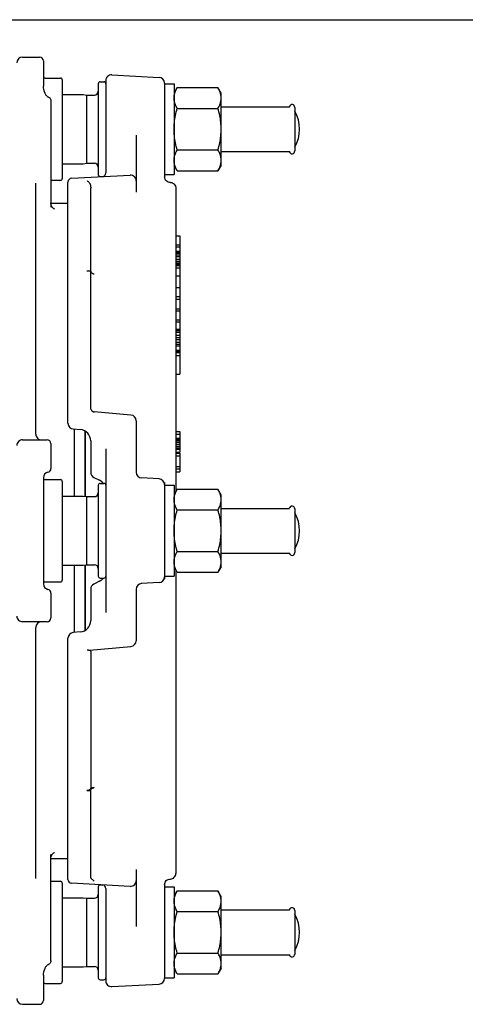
# Model space of a CAD drawing. Header units: inches. Extents: x 0 to 22, y 0 to 17.
# Tile 6 of 8: x 7.3 to 11, y 8.8 to 17. Entities that reach past the tile are written whole.
import ezdxf

# ---------------------------------------------------------------- set-up
doc = ezdxf.new("R2010")
doc.units = ezdxf.units.IN
doc.header["$LTSCALE"] = 1.21
doc.header["$MEASUREMENT"] = 0
doc.layers.get('0').update_dxf_attribs({"linetype": 'CONTINUOUS'})

msp = doc.modelspace()

# ---------------------------------------------------------------- linework, layer by layer
at = {"color": 7, "linetype": 'CONTINUOUS'}
for p, q in [((0, 17), (22, 17)), ((0, 17), (22, 17)), ((7.3177, 16.6881), (7.4595, 16.6881)), ((7.491, 16.6566), (7.491, 16.446)), ((8.0604, 16.5412), (8.4541, 16.5206)), ((7.5067, 16.5149), (7.6327, 16.5149)), ((7.6485, 16.4991), (7.6485, 15.6802)), ((7.9477, 16.4676), (7.9477, 15.7117)), ((7.9634, 16.4834), (7.9949, 16.4834)), ((8.0107, 16.494), (8.0107, 15.7266)), ((8.4988, 16.4734), (8.4988, 15.6845)), ((8.4988, 16.4676), (8.5776, 16.4676)), ((8.5776, 16.4676), (8.5776, 15.7117)), ((7.4915, 16.4357), (7.491, 16.446)), ((7.4943, 16.4195), (7.4915, 16.4357)), ((7.4996, 16.4016), (7.4943, 16.4195)), ((7.5059, 16.3867), (7.4996, 16.4016)), ((7.5059, 16.3867), (7.5059, 16.3867)), ((7.5067, 16.385), (7.5059, 16.3867)), ((7.5095, 16.3797), (7.5067, 16.385)), ((7.5125, 16.3748), (7.5095, 16.3797)), ((7.5156, 16.3703), (7.5125, 16.3748)), ((7.6485, 16.3771), (7.8207, 16.3771)), ((7.8207, 16.3771), (7.8227, 16.377)), ((7.8227, 16.377), (7.8532, 16.3731)), ((7.8532, 15.8062), (7.8532, 16.3731)), ((7.8532, 16.3731), (7.9162, 16.3731)), ((8.6043, 16.4352), (8.5776, 16.3889)), ((8.6043, 16.4352), (8.943, 16.4352)), ((8.9697, 16.3889), (8.943, 16.4352)), ((8.9697, 15.7905), (8.9697, 16.3889)), ((7.5189, 16.3663), (7.5156, 16.3703)), ((7.5223, 16.3628), (7.5189, 16.3663)), ((7.526, 16.3597), (7.5223, 16.3628)), ((7.5302, 16.3571), (7.526, 16.3597)), ((7.533, 16.3559), (7.5302, 16.3571)), ((7.533, 16.3559), (7.5388, 16.3531)), ((7.5388, 16.3531), (7.5439, 16.3492)), ((7.5439, 16.3492), (7.5482, 16.3444)), ((7.5482, 16.3444), (7.5513, 16.3388)), ((7.5513, 16.3388), (7.5533, 16.3326)), ((7.5533, 16.3326), (7.554, 16.3262)), ((7.554, 16.3262), (7.554, 15.4427)), ((8.6043, 16.2624), (8.943, 16.2624)), ((8.9697, 16.276), (9.5366, 16.276)), ((9.5824, 16.2708), (9.5824, 15.9086)), ((8.2626, 16.0405), (8.2626, 15.5668)), ((8.6043, 15.9169), (8.943, 15.9169)), ((8.9697, 15.9033), (9.5366, 15.9033)), ((7.6485, 15.8023), (7.8207, 15.8023)), ((7.8207, 15.8023), (7.8227, 15.8024)), ((7.8227, 15.8024), (7.8532, 15.8062)), ((7.8532, 15.8062), (7.9162, 15.8062)), ((8.6043, 15.7442), (8.5776, 15.7905)), ((8.6043, 15.7442), (8.943, 15.7442)), ((8.9697, 15.7905), (8.943, 15.7442)), ((7.428, 13.5542), (7.428, 15.6409)), ((7.554, 15.6645), (7.6327, 15.6645)), ((7.6957, 13.6448), (7.6957, 15.6503)), ((7.7255, 15.6818), (8.2129, 15.7073)), ((7.9634, 15.696), (7.9864, 15.696)), ((8.4988, 15.7117), (8.5776, 15.7117)), ((8.4998, 15.6844), (8.4988, 15.6939)), ((8.5027, 15.6753), (8.4998, 15.6844)), ((8.5073, 15.6669), (8.5027, 15.6753)), ((8.5136, 15.6597), (8.5073, 15.6669)), ((8.5211, 15.6538), (8.5136, 15.6597)), ((8.5297, 15.6496), (8.5211, 15.6538)), ((8.539, 15.6473), (8.5297, 15.6496)), ((8.5439, 15.6468), (8.539, 15.6473)), ((8.5483, 15.6466), (8.5439, 15.6468)), ((8.5483, 15.6466), (8.5572, 15.6453)), ((8.5572, 15.6453), (8.5655, 15.6424)), ((8.5655, 15.6424), (8.5732, 15.6381)), ((8.5732, 15.6381), (8.58, 15.6323)), ((7.8847, 13.7738), (7.8847, 15.5988)), ((8.58, 15.6323), (8.5856, 15.6253)), ((8.5856, 15.6253), (8.5898, 15.6172)), ((8.5898, 15.6172), (8.5924, 15.6085)), ((8.5924, 15.6085), (8.5933, 15.5994)), ((8.5933, 15.5994), (8.5933, 13.0776)), ((7.554, 15.4755), (7.6957, 15.4755)), ((7.5543, 15.4686), (7.554, 15.475)), ((7.5564, 15.4583), (7.5543, 15.4686)), ((7.56, 15.4491), (7.5564, 15.4583)), ((7.5647, 15.4414), (7.56, 15.4491)), ((7.5697, 15.4354), (7.5647, 15.4414)), ((7.5744, 15.4311), (7.5697, 15.4354)), ((7.5785, 15.4282), (7.5744, 15.4311)), ((7.5815, 15.4265), (7.5785, 15.4282)), ((7.5831, 15.4257), (7.5815, 15.4265)), ((7.5827, 15.4258), (7.5832, 15.4257)), ((7.5832, 15.4257), (7.5831, 15.4257)), ((8.5933, 15.203), (8.6248, 15.203)), ((8.6248, 15.203), (8.6248, 14.0541)), ((8.5933, 15.1278), (8.6248, 15.1278)), ((8.5933, 15.1104), (8.6248, 15.1104)), ((8.5933, 15.0763), (8.6248, 15.0763)), ((8.5933, 15.0686), (8.6248, 15.0686)), ((8.5933, 15.0576), (8.6248, 15.0576)), ((8.5933, 15.0454), (8.6248, 15.0454)), ((8.5933, 15.0299), (8.6248, 15.0299)), ((8.5933, 15.0078), (8.6248, 15.0078)), ((8.5933, 14.9922), (8.6248, 14.9922)), ((7.8532, 14.9114), (7.8847, 14.9114)), ((8.5933, 14.9789), (8.6248, 14.9789)), ((8.5933, 14.9678), (8.6248, 14.9678)), ((8.5933, 14.9634), (8.6248, 14.9634)), ((8.5933, 14.9599), (8.6248, 14.9599)), ((8.5933, 14.957), (8.6248, 14.957)), ((8.5933, 14.9375), (8.6248, 14.9375)), ((8.5933, 14.8696), (8.6248, 14.8696)), ((8.5933, 14.7744), (8.6248, 14.7744)), ((8.5933, 14.6981), (8.6248, 14.6981)), ((8.5933, 14.6754), (8.6248, 14.6754)), ((8.5933, 14.5965), (8.6248, 14.5965)), ((8.5933, 14.5783), (8.6248, 14.5783)), ((8.5933, 14.5058), (8.6248, 14.5058)), ((8.5933, 14.4877), (8.6248, 14.4877)), ((8.5933, 14.4265), (8.6248, 14.4265)), ((8.5933, 14.4232), (8.6248, 14.4232)), ((8.5933, 14.4152), (8.6248, 14.4152)), ((8.5933, 14.4016), (8.6248, 14.4016)), ((8.5933, 14.376), (8.6248, 14.376)), ((8.5933, 14.3577), (8.6248, 14.3577)), ((8.5933, 14.3403), (8.6248, 14.3403)), ((8.5933, 14.3181), (8.6248, 14.3181)), ((8.5933, 14.3023), (8.6248, 14.3023)), ((8.5933, 14.2873), (8.6248, 14.2873)), ((8.5933, 14.2519), (8.6248, 14.2519)), ((8.5933, 14.2433), (8.6248, 14.2433)), ((8.5933, 14.2403), (8.6248, 14.2403)), ((8.5933, 14.2338), (8.6248, 14.2338)), ((8.5933, 14.207), (8.6248, 14.207)), ((8.5933, 14.0541), (8.6248, 14.0541)), ((8.2195, 13.7131), (7.9134, 13.7399)), ((7.7388, 13.5977), (7.7984, 13.5925)), ((7.7509, 13.0385), (7.7509, 13.5967)), ((8.2626, 13.6661), (8.2626, 13.2369)), ((7.3177, 13.507), (7.5225, 13.507)), ((7.8357, 13.5808), (7.8357, 13.0367)), ((7.8374, 13.5799), (7.8374, 13.0365)), ((8.5933, 13.576), (8.6248, 13.576)), ((8.5933, 13.5533), (8.6248, 13.5533)), ((8.5933, 13.5195), (8.6248, 13.5195)), ((8.5933, 13.5114), (8.6248, 13.5114)), ((8.6248, 13.576), (8.6248, 13.4042)), ((7.554, 13.4755), (7.554, 13.2692)), ((7.8847, 13.4984), (7.8847, 13.237)), ((8.0107, 13.431), (8.0107, 12.0712)), ((8.5933, 13.5005), (8.6248, 13.5005)), ((8.5933, 13.487), (8.6248, 13.487)), ((8.5933, 13.4707), (8.6248, 13.4707)), ((8.5933, 13.4556), (8.6248, 13.4556)), ((8.5933, 13.4415), (8.6248, 13.4415)), ((8.5933, 13.4323), (8.6248, 13.4323)), ((8.5933, 13.4286), (8.6248, 13.4286)), ((8.5933, 13.4058), (8.6248, 13.4058)), ((8.5933, 13.4042), (8.6248, 13.4042)), ((8.5933, 13.3962), (8.6248, 13.3962)), ((8.5933, 13.3731), (8.6248, 13.3731)), ((8.6248, 13.3962), (8.6248, 13.2421)), ((8.5933, 13.2856), (8.6248, 13.2856)), ((8.5933, 13.2652), (8.6248, 13.2652)), ((7.491, 13.192), (7.491, 12.3101)), ((7.9108, 13.1947), (7.9584, 13.1709)), ((8.4541, 13.182), (8.3041, 13.1899)), ((8.5933, 13.2421), (8.6248, 13.2421)), ((7.5067, 13.1763), (7.6327, 13.1763)), ((7.6485, 13.1605), (7.6485, 12.3417)), ((7.9477, 13.129), (7.9477, 12.3731)), ((7.9634, 13.1448), (7.9949, 13.1448)), ((8.4988, 13.1514), (8.4988, 12.3508)), ((8.4988, 13.129), (8.5776, 13.129)), ((8.5776, 13.129), (8.5776, 12.3731)), ((7.6485, 13.0385), (7.8207, 13.0385)), ((7.8207, 13.0385), (7.8227, 13.0384)), ((7.8227, 13.0384), (7.8532, 13.0346)), ((7.8532, 12.4676), (7.8532, 13.0346)), ((7.8532, 13.0346), (7.9162, 13.0346)), ((8.6043, 13.0966), (8.5776, 13.0503)), ((8.6043, 13.0966), (8.943, 13.0966)), ((8.9697, 13.0503), (8.943, 13.0966)), ((8.9697, 12.4519), (8.9697, 13.0503)), ((8.9697, 12.9374), (9.5366, 12.9374)), ((8.6043, 12.9238), (8.943, 12.9238)), ((9.5824, 12.9322), (9.5824, 12.57)), ((8.6043, 12.5783), (8.943, 12.5783)), ((8.9697, 12.5647), (9.5366, 12.5647)), ((7.6485, 12.4637), (7.8207, 12.4637)), ((7.7509, 11.9055), (7.7509, 12.4637)), ((7.8207, 12.4637), (7.8227, 12.4638)), ((7.8227, 12.4638), (7.8532, 12.4676)), ((7.8357, 12.4654), (7.8357, 11.9214)), ((7.8374, 12.4657), (7.8374, 11.9223)), ((7.8532, 12.4676), (7.9162, 12.4676)), ((8.6043, 12.4056), (8.5776, 12.4519)), ((8.9697, 12.4519), (8.943, 12.4056)), ((8.4988, 12.3731), (8.5776, 12.3731)), ((8.5933, 12.4246), (8.5933, 9.9028)), ((8.6043, 12.4056), (8.943, 12.4056)), ((7.5067, 12.3259), (7.6327, 12.3259)), ((7.9584, 12.3313), (7.9108, 12.3075)), ((7.9634, 12.3574), (7.9949, 12.3574)), ((8.4541, 12.3202), (8.3041, 12.3123)), ((7.554, 12.233), (7.554, 12.0267)), ((7.8847, 12.2652), (7.8847, 12.0038)), ((8.2626, 12.2653), (8.2626, 11.8361)), ((7.5225, 11.9952), (7.3177, 11.9952)), ((7.428, 9.8613), (7.428, 11.9479)), ((7.7984, 11.9097), (7.7388, 11.9045)), ((7.6957, 9.8518), (7.6957, 11.8574)), ((7.8747, 11.7589), (8.2195, 11.789)), ((7.8847, 11.7349), (7.8847, 10.6131)), ((7.8532, 10.5908), (7.8847, 10.5908)), ((7.9133, 10.6153), (7.8847, 10.6134)), ((7.8847, 9.8722), (7.8847, 10.5931)), ((7.5677, 10.0646), (7.5726, 10.0695)), ((7.5726, 10.0695), (7.577, 10.073)), ((7.577, 10.073), (7.5806, 10.0752)), ((7.5806, 10.0752), (7.5828, 10.0763)), ((7.5828, 10.0763), (7.5833, 10.0765)), ((7.554, 9.176), (7.554, 10.0595)), ((7.554, 10.0272), (7.5542, 10.0326)), ((7.554, 10.0267), (7.6957, 10.0267)), ((7.5542, 10.0326), (7.5559, 10.042)), ((7.5559, 10.042), (7.5589, 10.0507)), ((7.5589, 10.0507), (7.563, 10.0583)), ((7.563, 10.0583), (7.5677, 10.0646)), ((8.2626, 9.9354), (8.2626, 9.4617)), ((7.554, 9.8377), (7.6327, 9.8377)), ((8.4998, 9.8178), (8.5027, 9.8269)), ((8.5027, 9.8269), (8.5073, 9.8352)), ((8.5073, 9.8352), (8.5136, 9.8425)), ((8.5136, 9.8425), (8.5211, 9.8483)), ((8.5211, 9.8483), (8.5297, 9.8525)), ((8.5297, 9.8525), (8.539, 9.8549)), ((8.539, 9.8549), (8.5439, 9.8554)), ((8.5439, 9.8554), (8.5483, 9.8556)), ((8.5483, 9.8556), (8.5572, 9.8569)), ((8.5572, 9.8569), (8.5655, 9.8598)), ((8.5655, 9.8598), (8.5732, 9.8641)), ((8.5732, 9.8641), (8.58, 9.8699)), ((8.58, 9.8699), (8.5856, 9.8769)), ((8.5856, 9.8769), (8.5898, 9.8849)), ((8.5898, 9.8849), (8.5924, 9.8937)), ((8.5924, 9.8937), (8.5933, 9.9028)), ((7.6485, 9.8219), (7.6485, 9.0031)), ((8.2129, 9.7949), (7.7255, 9.8204)), ((7.9477, 9.7905), (7.9477, 9.0346)), ((7.9634, 9.8062), (7.9864, 9.8062)), ((8.0107, 9.7756), (8.0107, 9.0081)), ((8.4988, 9.8082), (8.4998, 9.8178)), ((8.4988, 9.8176), (8.4988, 9.0288)), ((8.4988, 9.7905), (8.5776, 9.7905)), ((8.5776, 9.7905), (8.5776, 9.0346)), ((8.6043, 9.758), (8.5776, 9.7117)), ((8.6043, 9.758), (8.943, 9.758)), ((8.9697, 9.7117), (8.943, 9.758)), ((7.6485, 9.6999), (7.8207, 9.6999)), ((7.8207, 9.6999), (7.8227, 9.6998)), ((7.8227, 9.6998), (7.8532, 9.696)), ((7.8532, 9.129), (7.8532, 9.696)), ((7.8532, 9.696), (7.9162, 9.696)), ((8.9697, 9.1133), (8.9697, 9.7117)), ((8.6043, 9.5853), (8.943, 9.5853)), ((8.9697, 9.5989), (9.5366, 9.5989)), ((9.5824, 9.5936), (9.5824, 9.2314)), ((7.5531, 9.1688), (7.5508, 9.1622)), ((7.554, 9.176), (7.5531, 9.1688)), ((8.6043, 9.2398), (8.943, 9.2398)), ((8.9697, 9.2262), (9.5366, 9.2262)), ((7.4944, 9.083), (7.4998, 9.1009)), ((7.4998, 9.1009), (7.5059, 9.1155)), ((7.5059, 9.1155), (7.5068, 9.1175)), ((7.5059, 9.1155), (7.5059, 9.1155)), ((7.5068, 9.1175), (7.5097, 9.1228)), ((7.5097, 9.1228), (7.5126, 9.1276)), ((7.5126, 9.1276), (7.5158, 9.132)), ((7.5158, 9.132), (7.519, 9.136)), ((7.519, 9.136), (7.5224, 9.1395)), ((7.5224, 9.1395), (7.5261, 9.1426)), ((7.5261, 9.1426), (7.5304, 9.1452)), ((7.5304, 9.1452), (7.533, 9.1463)), ((7.5365, 9.1478), (7.533, 9.1463)), ((7.5424, 9.1516), (7.5365, 9.1478)), ((7.5471, 9.1564), (7.5424, 9.1516)), ((7.5508, 9.1622), (7.5471, 9.1564)), ((7.6485, 9.1251), (7.8207, 9.1251)), ((7.8207, 9.1251), (7.8227, 9.1252)), ((7.8227, 9.1252), (7.8532, 9.129)), ((7.8532, 9.129), (7.9162, 9.129)), ((8.6043, 9.067), (8.5776, 9.1133)), ((8.9697, 9.1133), (8.943, 9.067)), ((7.491, 9.0562), (7.4916, 9.0668)), ((7.491, 9.0562), (7.491, 8.8456)), ((7.4916, 9.0668), (7.4944, 9.083)), ((7.9634, 9.0188), (7.9949, 9.0188)), ((8.4988, 9.0346), (8.5776, 9.0346)), ((8.6043, 9.067), (8.943, 9.067)), ((7.5067, 8.9873), (7.6327, 8.9873)), ((8.0604, 8.961), (8.4541, 8.9816)), ((7.3177, 8.8141), (7.4595, 8.8141))]:
    msp.add_line(p, q, dxfattribs=at)
for centre, radius, start, end in [((7.3177, 16.6409), 0.0472, 90, 180), ((7.4595, 16.6566), 0.0315, 0, 90), ((8.0579, 16.494), 0.0472, 86.99996, 180), ((7.5067, 16.4991), 0.0157, 90, 180), ((7.6327, 16.4991), 0.0157, 0, 90), ((7.9634, 16.4676), 0.0157, 90, 180), ((7.9949, 16.4676), 0.0157, 0, 90), ((8.4516, 16.4734), 0.0472, 0, 87), ((7.9162, 16.4046), 0.0315, 270, 359.99998), ((9.5588, 16.2708), 0.0236, 0, 166.66), ((9.3147, 16.0897), 0.3071, 330.73836, 29.26164), ((9.5588, 15.9086), 0.0236, 193.34, 360), ((7.9162, 15.7747), 0.0315, 0.00002, 90), ((7.9792, 15.7266), 0.0315, 273.00565, 360), ((7.6327, 15.6802), 0.0157, 270, 360), ((7.7272, 15.6503), 0.0315, 93.00061, 180.00003), ((7.9634, 15.7117), 0.0157, 180, 270), ((8.2154, 15.6602), 0.0472, 0, 93), ((7.9162, 13.7713), 0.0315, 204.62956, 222.66664), ((7.9162, 13.7713), 0.0315, 232.35845, 264.99991), ((8.2154, 13.6661), 0.0472, 0, 85), ((7.7429, 13.6448), 0.0472, 180, 265), ((7.7902, 13.4984), 0.0945, 359.99762, 85.00124), ((7.3177, 13.4598), 0.0472, 89.99254, 180), ((7.4752, 13.5542), 0.0472, 180, 270.00121), ((7.5225, 13.4755), 0.0315, 0, 90), ((7.5225, 13.2692), 0.0315, 281.53696, 360), ((7.5382, 13.192), 0.0472, 101.53696, 179.99759), ((7.9319, 13.237), 0.0472, 180, 243.43495), ((8.3099, 13.2369), 0.0472, 180, 267), ((8.4516, 13.1348), 0.0472, 0, 87), ((7.5067, 13.1605), 0.0157, 90, 180), ((7.6327, 13.1605), 0.0157, 0, 90), ((7.9634, 13.129), 0.0157, 90, 180), ((7.9162, 13.0864), 0.0945, 38.23391, 63.43606), ((7.9949, 13.129), 0.0157, 0, 90), ((7.9162, 13.0661), 0.0315, 270, 359.99998), ((9.5588, 12.9322), 0.0236, 0, 166.66), ((9.3147, 12.7511), 0.3071, 330.73836, 29.26164), ((9.5588, 12.57), 0.0236, 193.34, 360), ((7.9162, 12.4361), 0.0315, 0.00002, 90), ((7.9634, 12.3731), 0.0157, 180, 270), ((7.9949, 12.3731), 0.0157, 270, 360), ((8.4516, 12.3674), 0.0472, 273, 360), ((7.5067, 12.3416), 0.0157, 180, 270), ((7.5382, 12.3101), 0.0472, 180, 258.46304), ((7.6327, 12.3416), 0.0157, 270, 360), ((7.9319, 12.2652), 0.0472, 116.56505, 180), ((7.9162, 12.4158), 0.0945, 296.56394, 321.76609), ((8.3099, 12.2653), 0.0472, 93.00001, 180), ((7.5225, 12.233), 0.0315, 0, 78.46304), ((7.3177, 12.0424), 0.0472, 180, 270.00597), ((7.4752, 11.9479), 0.0472, 90, 180), ((7.5225, 12.0267), 0.0315, 270, 360), ((7.7902, 12.0038), 0.0945, 274.99877, 0.00238), ((7.7429, 11.8574), 0.0472, 95, 180), ((8.2154, 11.8361), 0.0472, 275, 360), ((7.6327, 9.822), 0.0157, 0, 90), ((7.7272, 9.8518), 0.0315, 180, 267), ((8.2154, 9.842), 0.0472, 267, 360), ((7.9634, 9.7905), 0.0157, 90, 180), ((7.9792, 9.7756), 0.0315, 0, 86.9943), ((7.9162, 9.7275), 0.0315, 270, 359.99998), ((9.5588, 9.5936), 0.0236, 0, 166.66), ((9.3147, 9.4125), 0.3071, 330.73836, 29.26164), ((9.5588, 9.2314), 0.0236, 193.34, 360), ((7.9162, 9.0975), 0.0315, 0.00002, 90), ((7.9634, 9.0346), 0.0157, 180, 270), ((7.9949, 9.0346), 0.0157, 270, 360), ((8.0579, 9.0081), 0.0472, 180, 273.00004), ((8.4516, 9.0288), 0.0472, 273, 360), ((7.5067, 9.0031), 0.0157, 180, 270), ((7.6327, 9.0031), 0.0157, 270, 360), ((7.3177, 8.8613), 0.0472, 180, 270), ((7.4595, 8.8456), 0.0315, 270, 360)]:
    msp.add_arc(centre, radius, start, end, dxfattribs=at)
for points, start_tangent, end_tangent in [([(8.5776, 16.3488), (8.5806, 16.377), (8.5832, 16.3871)], (0, 0.038799), (0.010691, 0.037297)), ([(8.5832, 16.3871), (8.5895, 16.4054), (8.6043, 16.4352)], (0.014493, 0.05056), (0.026298, 0.045549)), ([(8.9641, 16.3871), (8.9578, 16.4054), (8.943, 16.4352)], (-0.014493, 0.05056), (-0.026298, 0.04555)), ([(8.9697, 16.3488), (8.9667, 16.377), (8.9641, 16.3871)], (0, 0.038799), (-0.010691, 0.037297)), ([(8.6043, 16.2624), (8.5895, 16.2922), (8.5806, 16.3206), (8.5776, 16.3488)], (-0.045684, 0.079126), (0, 0.091367)), ([(8.943, 16.2624), (8.9578, 16.2922), (8.9667, 16.3206), (8.9697, 16.3488)], (0.045684, 0.079126), (0, 0.091367)), ([(8.5776, 16.0897), (8.5807, 16.1464), (8.5896, 16.2033), (8.6043, 16.2624)], (0, 0.175332), (0.048628, 0.168454)), ([(8.9697, 16.0897), (8.9666, 16.1464), (8.9577, 16.2033), (8.943, 16.2624)], (0, 0.175332), (-0.048628, 0.168454)), ([(8.6043, 15.9169), (8.5896, 15.9764), (8.5806, 16.0332), (8.5776, 16.0897)], (-0.048628, 0.168454), (0, 0.175332)), ([(8.943, 15.9169), (8.9578, 15.9764), (8.9667, 16.0332), (8.9697, 16.0897)], (0.048628, 0.168454), (0, 0.175332)), ([(8.5776, 15.8305), (8.5806, 15.8587), (8.5895, 15.8871), (8.6043, 15.9169)], (0, 0.091367), (0.045684, 0.079126)), ([(8.9697, 15.8305), (8.9667, 15.8587), (8.9578, 15.8871), (8.943, 15.9169)], (0, 0.091367), (-0.045684, 0.079126)), ([(8.6043, 15.7442), (8.5895, 15.774), (8.5806, 15.8024), (8.5776, 15.8305)], (-0.045684, 0.079126), (0, 0.091367)), ([(8.943, 15.7442), (8.9578, 15.774), (8.9667, 15.8024)], (0.031516, 0.054587), (0.013141, 0.061646)), ([(8.9667, 15.8024), (8.967, 15.8039)], (0.000318, 0.001491), (0.000302, 0.001494)), ([(8.967, 15.8039), (8.9674, 15.8062)], (0.000461, 0.00228), (0.000423, 0.002287)), ([(8.9674, 15.8062), (8.9685, 15.8131)], (0.001276, 0.00689), (0.000929, 0.006945)), ([(8.9685, 15.8131), (8.9688, 15.8154)], (0.00031, 0.002321), (0.000271, 0.002326)), ([(8.9688, 15.8154), (8.9691, 15.8177)], (0.000271, 0.002327), (0.000231, 0.002331)), ([(8.9691, 15.8177), (8.9695, 15.8224)], (0.000461, 0.004659), (0.000297, 0.004673)), ([(8.9695, 15.8224), (8.9697, 15.8305)], (0.000517, 0.008146), (0, 0.008162)), ([(7.8549, 15.6619), (7.8625, 15.6553), (7.8691, 15.6487), (7.8747, 15.6421)], (0.021663, -0.017825), (0.016907, -0.022386)), ([(7.8747, 15.6421), (7.8751, 15.6415), (7.8755, 15.6409)], (0.000872, -0.001154), (0.000833, -0.001182)), ([(7.8755, 15.6409), (7.8791, 15.6345), (7.8817, 15.6271), (7.8834, 15.6192), (7.8843, 15.6115), (7.8846, 15.6045), (7.8847, 15.5989)], (0.02513, -0.035657), (0.000007, -0.043623)), ([(7.8847, 14.9091), (7.8856, 14.9036), (7.8884, 14.8985), (7.8929, 14.8941), (7.8988, 14.8905), (7.9057, 14.8881), (7.9133, 14.8869)], (0, -0.039582), (0.039501, -0.002539)), ([(7.8875, 13.7582), (7.8857, 13.7635), (7.8849, 13.7688), (7.8847, 13.7738)], (-0.006657, 0.014518), (0, 0.015971)), ([(7.8937, 13.7491), (7.8919, 13.7512)], (-0.00189, 0.001985), (-0.001749, 0.00211)), ([(7.9117, 13.7366), (7.9056, 13.7399), (7.898, 13.7452), (7.8937, 13.7491)], (-0.019682, 0.009809), (-0.015164, 0.015927)), ([(7.9144, 13.7353), (7.9117, 13.7366)], (-0.002729, 0.001263), (-0.002691, 0.001341)), ([(8.5776, 13.0102), (8.5806, 13.0384), (8.5832, 13.0485)], (0, 0.038799), (0.010691, 0.037297)), ([(8.5832, 13.0485), (8.5895, 13.0668), (8.6043, 13.0966)], (0.014493, 0.05056), (0.026298, 0.045549)), ([(8.9641, 13.0485), (8.9578, 13.0668), (8.943, 13.0966)], (-0.014493, 0.05056), (-0.026298, 0.04555)), ([(8.9697, 13.0102), (8.9667, 13.0384), (8.9641, 13.0485)], (0, 0.038799), (-0.010691, 0.037297)), ([(8.6043, 12.9238), (8.5895, 12.9536), (8.5806, 12.982), (8.5776, 13.0102)], (-0.045684, 0.079126), (0, 0.091367)), ([(8.943, 12.9238), (8.9578, 12.9536), (8.9667, 12.982), (8.9697, 13.0102)], (0.045684, 0.079126), (0, 0.091367)), ([(8.5776, 12.7511), (8.5807, 12.8078), (8.5896, 12.8647), (8.6043, 12.9238)], (0, 0.175332), (0.048628, 0.168454)), ([(8.9697, 12.7511), (8.9666, 12.8078), (8.9577, 12.8647), (8.943, 12.9238)], (0, 0.175332), (-0.048628, 0.168454)), ([(8.6043, 12.5783), (8.5896, 12.6378), (8.5806, 12.6947), (8.5776, 12.7511)], (-0.048628, 0.168454), (0, 0.175332)), ([(8.943, 12.5783), (8.9578, 12.6378), (8.9667, 12.6946), (8.9697, 12.7511)], (0.048628, 0.168454), (0, 0.175332)), ([(8.5776, 12.492), (8.5806, 12.5201), (8.5895, 12.5485), (8.6043, 12.5783)], (0, 0.091367), (0.045684, 0.079126)), ([(8.9697, 12.492), (8.9667, 12.5201), (8.9578, 12.5486), (8.943, 12.5783)], (0, 0.091367), (-0.045684, 0.079126)), ([(8.6043, 12.4056), (8.5895, 12.4354), (8.5806, 12.4638), (8.5776, 12.492)], (-0.045684, 0.079126), (0, 0.091367)), ([(8.943, 12.4056), (8.9578, 12.4354), (8.9667, 12.4638)], (0.031516, 0.054587), (0.013141, 0.061646)), ([(8.9667, 12.4638), (8.967, 12.4653)], (0.000318, 0.001491), (0.000302, 0.001494)), ([(8.967, 12.4653), (8.9674, 12.4676)], (0.000461, 0.00228), (0.000423, 0.002287)), ([(8.9674, 12.4676), (8.9685, 12.4745)], (0.001276, 0.00689), (0.000929, 0.006945)), ([(8.9685, 12.4745), (8.9688, 12.4768)], (0.00031, 0.002321), (0.000271, 0.002326)), ([(8.9688, 12.4768), (8.9691, 12.4791)], (0.000271, 0.002327), (0.000231, 0.002331)), ([(8.9691, 12.4791), (8.9695, 12.4838)], (0.000461, 0.004659), (0.000297, 0.004673)), ([(8.9695, 12.4838), (8.9697, 12.492)], (0.000517, 0.008146), (0, 0.008162)), ([(7.8549, 11.762), (7.8625, 11.7599), (7.8691, 11.7589), (7.8747, 11.7589)], (0.019038, -0.006515), (0.020045, 0.001754)), ([(7.8791, 11.7589), (7.8817, 11.7575), (7.8834, 11.7546), (7.8843, 11.7498), (7.8846, 11.7432), (7.8847, 11.735)], (0.025323, -0.005635), (0.000002, -0.025942)), ([(7.8847, 10.6131), (7.8839, 10.6081), (7.8816, 10.6034), (7.8778, 10.5992), (7.8728, 10.5957), (7.8668, 10.593), (7.8602, 10.5914), (7.8532, 10.5908)], (0, -0.042451), (-0.042451, 0)), ([(7.8847, 10.5931), (7.8856, 10.5985), (7.8884, 10.6036), (7.8929, 10.6081), (7.8988, 10.6117), (7.9057, 10.6141), (7.9133, 10.6153)], (0, 0.039582), (0.039501, 0.002539)), ([(7.8875, 9.8637), (7.8857, 9.8672), (7.8849, 9.8701), (7.8847, 9.8722)], (-0.004866, 0.007618), (0, 0.009039)), ([(7.8919, 9.8581), (7.8895, 9.861), (7.8875, 9.8637)], (-0.004811, 0.005316), (-0.003859, 0.006042)), ([(7.9144, 9.8378), (7.9056, 9.8452), (7.898, 9.852), (7.8919, 9.8581)], (-0.023112, 0.019575), (-0.020322, 0.022457)), ([(8.5832, 9.71), (8.5895, 9.7282), (8.6043, 9.758)], (0.014493, 0.05056), (0.026298, 0.045549)), ([(8.9641, 9.71), (8.9578, 9.7282), (8.943, 9.758)], (-0.014493, 0.05056), (-0.026298, 0.04555)), ([(8.5776, 9.6716), (8.5806, 9.6998), (8.5832, 9.71)], (0, 0.038799), (0.010691, 0.037297)), ([(8.6043, 9.5853), (8.5895, 9.6151), (8.5806, 9.6435), (8.5776, 9.6716)], (-0.045684, 0.079126), (0, 0.091367)), ([(8.943, 9.5853), (8.9578, 9.615), (8.9667, 9.6435), (8.9697, 9.6716)], (0.045684, 0.079126), (0, 0.091367)), ([(8.9697, 9.6716), (8.9667, 9.6998), (8.9641, 9.71)], (0, 0.038799), (-0.010691, 0.037297)), ([(8.5776, 9.4125), (8.5807, 9.4692), (8.5896, 9.5261), (8.6043, 9.5853)], (0, 0.175332), (0.048628, 0.168454)), ([(8.9697, 9.4125), (8.9666, 9.4693), (8.9577, 9.5261), (8.943, 9.5853)], (0, 0.175332), (-0.048628, 0.168454)), ([(8.6043, 9.2398), (8.5896, 9.2993), (8.5806, 9.3561), (8.5776, 9.4125)], (-0.048628, 0.168454), (0, 0.175332)), ([(8.943, 9.2398), (8.9578, 9.2992), (8.9667, 9.3561), (8.9697, 9.4125)], (0.048628, 0.168454), (0, 0.175332)), ([(8.5776, 9.1534), (8.5806, 9.1816), (8.5895, 9.21), (8.6043, 9.2398)], (0, 0.091367), (0.045684, 0.079126)), ([(8.9697, 9.1534), (8.9667, 9.1816), (8.9578, 9.21), (8.943, 9.2398)], (0, 0.091367), (-0.045684, 0.079126)), ([(8.6043, 9.067), (8.5895, 9.0968), (8.5806, 9.1252), (8.5776, 9.1534)], (-0.045684, 0.079126), (0, 0.091367)), ([(8.943, 9.067), (8.9578, 9.0968), (8.9667, 9.1252)], (0.031516, 0.054587), (0.013141, 0.061646)), ([(8.9667, 9.1252), (8.967, 9.1267)], (0.000318, 0.001491), (0.000302, 0.001494)), ([(8.967, 9.1267), (8.9674, 9.129)], (0.000461, 0.00228), (0.000423, 0.002287)), ([(8.9674, 9.129), (8.9685, 9.1359)], (0.001276, 0.00689), (0.000929, 0.006945)), ([(8.9685, 9.1359), (8.9688, 9.1382)], (0.00031, 0.002321), (0.000271, 0.002326)), ([(8.9688, 9.1382), (8.9691, 9.1406)], (0.000271, 0.002327), (0.000231, 0.002331)), ([(8.9691, 9.1406), (8.9695, 9.1452)], (0.000461, 0.004659), (0.000297, 0.004673)), ([(8.9695, 9.1452), (8.9697, 9.1534)], (0.000517, 0.008146), (0, 0.008162))]:
    msp.add_spline(points, degree=3, dxfattribs=dict(at, start_tangent=start_tangent, end_tangent=end_tangent))

doc.saveas('drawing.dxf')
